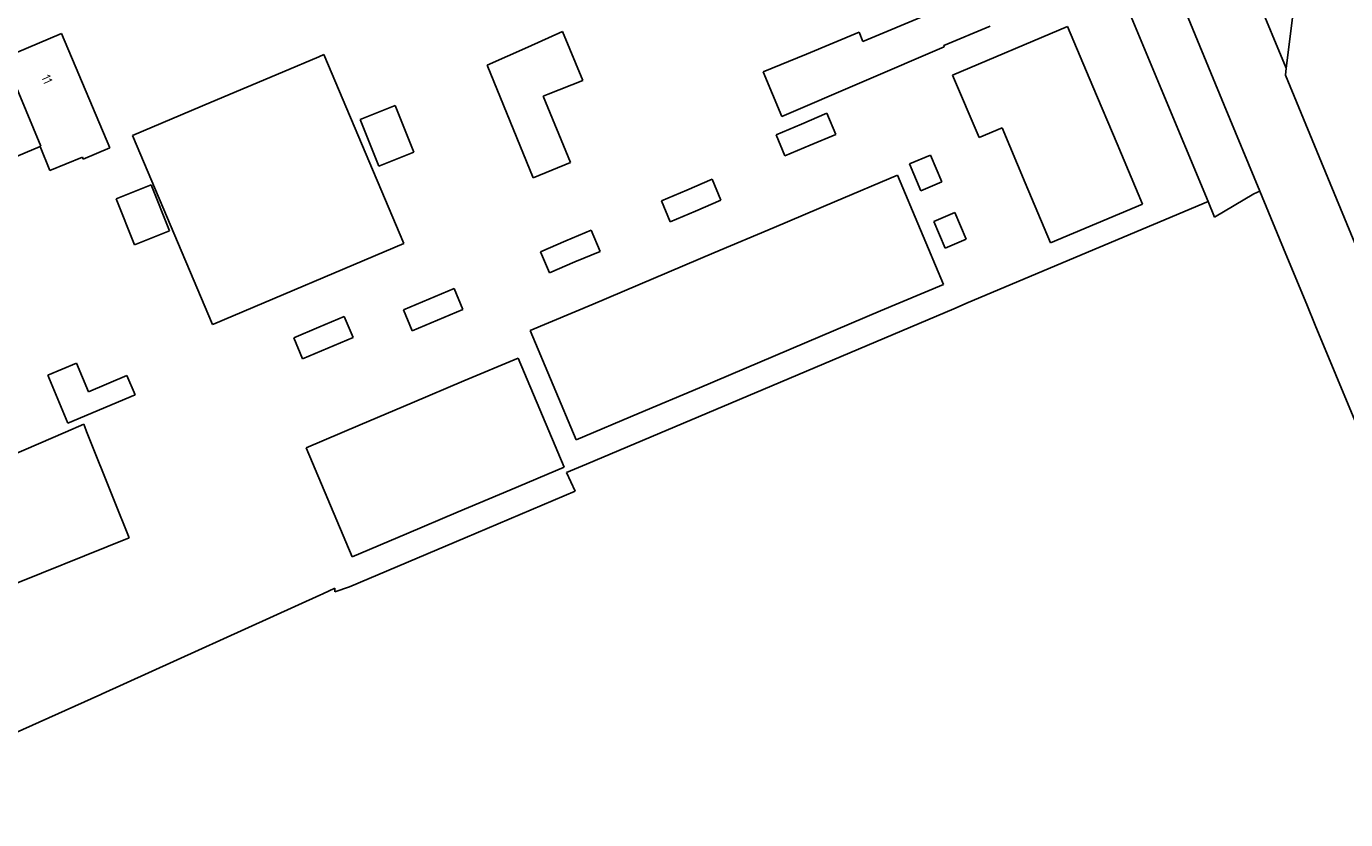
# Model space of a CAD drawing. Extents: x 145741 to 149421, y 457889 to 459999.
# Tile 49 of 84: x 147858 to 147985, y 459246 to 459322. Entities that reach past the tile are written whole.
import ezdxf
from ezdxf.enums import TextEntityAlignment as Align

# ---------------------------------------------------------------- set-up
doc = ezdxf.new("R2010")
doc.units = 0
doc.header["$LTSCALE"] = 4
doc.layers.get('0').update_dxf_attribs({"linetype": 'CONTINUOUS'})
doc.styles.add('ISO', font='ISO')

msp = doc.modelspace()

# ---------------------------------------------------------------- linework, layer by layer
at = {"linetype": 'Continuous'}
for p, q in [((147967.2, 459316.44), (147962.9, 459326.84)), ((147968.47, 459326.48), (147973.28, 459314.87)), ((147975.8, 459326.66), (147979.21, 459318.43)), ((147938.54, 459321.01), (147944.92, 459323.65)), ((147979.21, 459318.43), (147979.85, 459323.53)), ((147906.32, 459320.46), (147909.65, 459321.94)), ((147909.65, 459321.94), (147911.61, 459317.26)), ((147950.76, 459322.46), (147946.3, 459320.61)), ((147947.16, 459317.77), (147958.21, 459322.44)), ((147958.21, 459322.44), (147960.64, 459316.67)), ((147855.97, 459319.41), (147861.51, 459321.75)), ((147861.51, 459321.75), (147866.14, 459310.78)), ((147933.1, 459319.78), (147938.18, 459321.89)), ((147938.18, 459321.89), (147938.54, 459321.01)), ((147859.51, 459310.92), (147855.97, 459319.41)), ((147882.74, 459318.05), (147886.23, 459319.53)), ((147886.23, 459319.53), (147886.71, 459319.74)), ((147886.71, 459319.74), (147894.4, 459301.58)), ((147902.42, 459318.73), (147906.32, 459320.46)), ((147928.96, 459318.09), (147933.1, 459319.78)), ((147946.36, 459320.47), (147930.74, 459313.79)), ((147946.3, 459320.61), (147946.36, 459320.47)), ((147906.83, 459307.9), (147902.42, 459318.73)), ((147979.15, 459317.76), (147979.21, 459318.43)), ((147875.89, 459315.15), (147882.74, 459318.05)), ((147911.61, 459317.26), (147908.27, 459315.92)), ((147930.74, 459313.79), (147928.96, 459318.09)), ((147949.72, 459311.76), (147947.16, 459317.77)), ((147983.44, 459307.33), (147979.15, 459317.76)), ((147908.27, 459315.92), (147907.8, 459315.73)), ((147907.8, 459315.73), (147910.44, 459309.35)), ((147960.64, 459316.67), (147962.98, 459311.15)), ((147971.73, 459305.62), (147967.2, 459316.44)), ((147868.33, 459311.95), (147875.89, 459315.15)), ((147890.22, 459313.5), (147893.56, 459314.84)), ((147893.56, 459314.84), (147895.35, 459310.36)), ((147973.28, 459314.87), (147976.69, 459306.6)), ((147892, 459309.02), (147890.22, 459313.5)), ((147930.19, 459312.03), (147932.63, 459313.06)), ((147932.63, 459313.06), (147935.07, 459314.09)), ((147935.07, 459314.09), (147935.92, 459312.07)), ((147876.02, 459293.8), (147868.33, 459311.95)), ((147931.04, 459310), (147930.19, 459312.03)), ((147935.92, 459312.07), (147933.48, 459311.04)), ((147951.92, 459312.68), (147949.72, 459311.76)), ((147954.14, 459307.41), (147951.92, 459312.68)), ((147856.57, 459309.68), (147859.43, 459310.89)), ((147859.43, 459310.89), (147859.51, 459310.92)), ((147860.37, 459308.61), (147859.43, 459310.89)), ((147866.14, 459310.78), (147863.58, 459309.7)), ((147933.48, 459311.04), (147931.04, 459310)), ((147962.98, 459311.15), (147965.42, 459305.37)), ((147863.5, 459309.88), (147860.37, 459308.61)), ((147863.58, 459309.7), (147863.5, 459309.88)), ((147895.35, 459310.36), (147892, 459309.02)), ((147910.44, 459309.35), (147906.83, 459307.9)), ((147943.02, 459309.22), (147945.04, 459310.07)), ((147945.04, 459310.07), (147946.12, 459307.51)), ((147935.8, 459305.59), (147941.85, 459308.15)), ((147941.85, 459308.15), (147941.85, 459308.15)), ((147941.85, 459308.15), (147946.27, 459297.65)), ((147944.1, 459306.65), (147943.02, 459309.22)), ((147943.02, 459309.22), (147943.02, 459309.22)), ((147866.74, 459305.87), (147870.11, 459307.21)), ((147870.11, 459307.21), (147871.88, 459302.79)), ((147919.16, 459305.69), (147921.6, 459306.72)), ((147921.6, 459306.72), (147924.03, 459307.75)), ((147924.03, 459307.75), (147924.89, 459305.73)), ((147946.12, 459307.51), (147944.1, 459306.65)), ((147956.58, 459301.64), (147954.14, 459307.41)), ((147988.58, 459294.9), (147983.44, 459307.33)), ((147868.51, 459301.45), (147866.74, 459305.87)), ((147920.02, 459303.67), (147919.16, 459305.69)), ((147924.89, 459305.73), (147922.45, 459304.7)), ((147930, 459303.13), (147935.8, 459305.59)), ((147944.1, 459306.65), (147944.1, 459306.65)), ((147961.21, 459301.19), (147971.73, 459305.62)), ((147972.33, 459304.1), (147971.73, 459305.62)), ((147976.11, 459306.35), (147972.33, 459304.1)), ((147976.69, 459306.6), (147976.11, 459306.35)), ((147976.69, 459306.6), (147979.19, 459300.55)), ((147922.45, 459304.7), (147920.02, 459303.67)), ((147945.35, 459303.7), (147947.37, 459304.56)), ((147947.37, 459304.56), (147948.46, 459301.98)), ((147965.42, 459305.37), (147956.58, 459301.64)), ((147924.2, 459300.68), (147930, 459303.13)), ((147946.43, 459301.13), (147945.35, 459303.7)), ((147871.88, 459302.79), (147868.51, 459301.45)), ((147907.55, 459300.78), (147909.98, 459301.82)), ((147909.98, 459301.82), (147912.42, 459302.85)), ((147912.42, 459302.85), (147913.28, 459300.82)), ((147948.46, 459301.98), (147946.45, 459301.13)), ((147894.4, 459301.58), (147876.1, 459293.83)), ((147908.4, 459298.77), (147907.55, 459300.78)), ((147913.28, 459300.82), (147910.84, 459299.8)), ((147918.39, 459298.22), (147924.2, 459300.68)), ((147946.45, 459301.13), (147946.43, 459301.13)), ((147948.67, 459295.9), (147961.21, 459301.19)), ((147979.19, 459300.55), (147981.2, 459295.71)), ((147910.84, 459299.8), (147908.4, 459298.77)), ((147912.59, 459295.76), (147918.39, 459298.22)), ((147896.81, 459296.23), (147899.24, 459297.26)), ((147899.24, 459297.26), (147900.09, 459295.24)), ((147946.27, 459297.65), (147940.23, 459295.09)), ((147894.38, 459295.2), (147896.81, 459296.23)), ((147906.54, 459293.2), (147912.59, 459295.76)), ((147929.78, 459287.91), (147947.27, 459295.3)), ((147947.27, 459295.3), (147948.67, 459295.9)), ((147981.2, 459295.71), (147982.02, 459293.72)), ((147886.24, 459293.55), (147888.67, 459294.57)), ((147888.67, 459294.57), (147889.53, 459292.55)), ((147895.2, 459293.19), (147894.38, 459295.2)), ((147897.64, 459294.22), (147895.2, 459293.19)), ((147900.09, 459295.24), (147897.64, 459294.22)), ((147940.23, 459295.09), (147934.43, 459292.63)), ((147876.1, 459293.83), (147876.02, 459293.8)), ((147883.82, 459292.52), (147886.24, 459293.55)), ((147910.98, 459282.71), (147906.54, 459293.2)), ((147982.02, 459293.72), (147999.85, 459250.68)), ((147884.65, 459290.5), (147883.82, 459292.52)), ((147887.09, 459291.53), (147884.65, 459290.5)), ((147889.53, 459292.55), (147887.09, 459291.53)), ((147934.43, 459292.63), (147928.63, 459290.18)), ((147900.17, 459288.37), (147905.38, 459290.57)), ((147905.38, 459290.57), (147909.82, 459280.09)), ((147860.17, 459288.92), (147862.94, 459290.09)), ((147862.94, 459290.09), (147864.1, 459287.33)), ((147928.63, 459290.18), (147922.83, 459287.72)), ((147862.11, 459284.32), (147860.17, 459288.92)), ((147864.1, 459287.33), (147867.79, 459288.88)), ((147867.79, 459288.88), (147868.57, 459287.04)), ((147895.19, 459286.26), (147900.17, 459288.37)), ((147911.97, 459280.38), (147929.78, 459287.91)), ((147922.83, 459287.72), (147917.02, 459285.27)), ((147868.57, 459287.04), (147862.11, 459284.32)), ((147890.22, 459284.16), (147895.19, 459286.26)), ((147917.02, 459285.27), (147910.98, 459282.71)), ((147861.87, 459283.44), (147863.63, 459284.2)), ((147863.63, 459284.2), (147863.73, 459283.94)), ((147863.73, 459283.94), (147863.9, 459283.51)), ((147885.01, 459281.95), (147890.22, 459284.16)), ((147847.54, 459277.26), (147861.87, 459283.44)), ((147863.9, 459283.51), (147866.55, 459276.88)), ((147889.45, 459271.46), (147885.01, 459281.95)), ((147909.82, 459280.09), (147904.61, 459277.88)), ((147910.05, 459279.57), (147911.97, 459280.38)), ((147910.87, 459277.77), (147910.05, 459279.57)), ((147904.61, 459277.88), (147899.63, 459275.77)), ((147900.31, 459273.3), (147910.87, 459277.77)), ((147866.55, 459276.88), (147867.99, 459273.29)), ((147899.63, 459275.77), (147894.66, 459273.67)), ((147867.99, 459273.29), (147854.53, 459267.88)), ((147889.19, 459268.58), (147900.31, 459273.3)), ((147894.66, 459273.67), (147889.45, 459271.46)), ((147865.42, 459258.3), (147886.33, 459267.78)), ((147886.33, 459267.78), (147886.61, 459267.91)), ((147886.61, 459267.91), (147887.77, 459268.44)), ((147887.77, 459268.44), (147887.78, 459268.08)), ((147887.78, 459268.08), (147889.19, 459268.58)), ((147838.43, 459246.2), (147865.28, 459258.23)), ((147865.28, 459258.23), (147865.42, 459258.3))]:
    msp.add_line(p, q, dxfattribs=at)

# ---------------------------------------------------------------- texts
at = {"style": 'ISO'}
msp.add_text('11', height=0.9, rotation=294, dxfattribs=at).set_placement((147860.1, 459317.36), align=Align.MIDDLE_CENTER)

doc.saveas('drawing.dxf')
